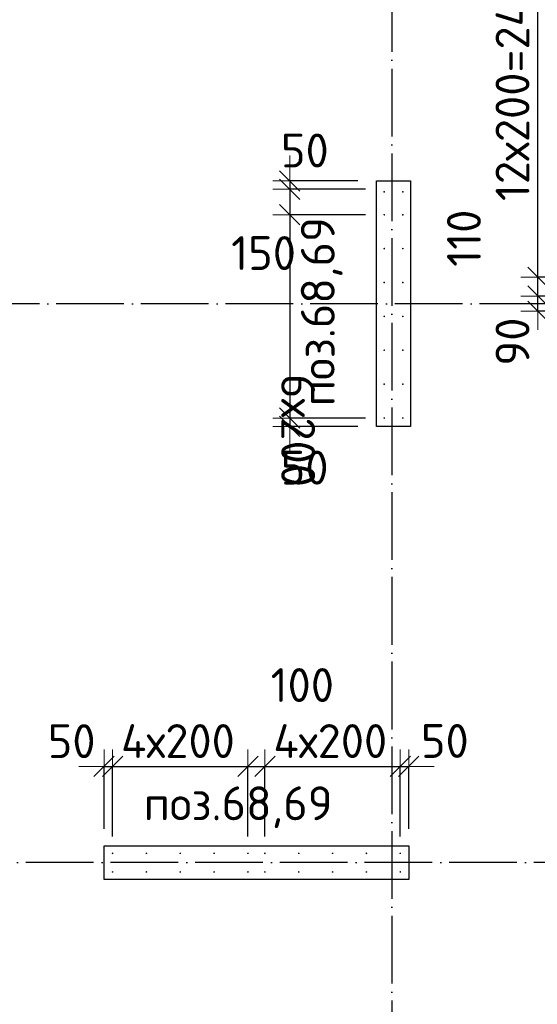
# Model space of a CAD drawing. Header units: millimetres. Extents: x 76517 to 124446, y -73423 to -21861.
# Tile 91 of 117: x 84501 to 87559, y -42436 to -36624. Entities that reach past the tile are written whole.
import ezdxf

# ---------------------------------------------------------------- set-up
doc = ezdxf.new("R2010")
doc.units = ezdxf.units.MM
doc.header["$PDMODE"] = 65
doc.linetypes.add('______11', pattern=[500, 400, -50, 0, -50])
doc.linetypes.add('______5', pattern=[1100, 800, -100, 100, -100])
for name, color, linetype, lineweight in [('Standard', 7, 'Continuous', 25), ('Арм.стержн. Выпуски', 180, 'Continuous', 35), ('Колонна (1)', 7, 'Continuous', 35), ('Колонна (2)', 7, 'Continuous', 35), ('Размерная линия_ общее_1', 7, 'Continuous', 13)]:
    doc.layers.add(name, color=color, linetype=linetype, lineweight=lineweight)
doc.layers.add('Осевая линия_ общее', color=7, linetype='______5', lineweight=13, true_color=0xa0a0a0)
doc.styles.add('ISOCPEUR', font='ISOCPEUR')
doc.dimstyles.new('DIMSTYLE_10', dxfattribs={"dimtxt": 200, "dimasz": 200, "dimexe": 0, "dimexo": 0, "dimgap": 100, "dimtad": 2, "dimdec": 0, "dimrnd": 5, "dimzin": 12, "dimdsep": 46, "dimtxsty": 'ISOCPEUR', "dimblk1": 'ALL_ML_STRICH', "dimblk2": 'ALL_ML_STRICH', "dimsah": 1, "dimcen": 0, "dimclrd": 7, "dimclre": 256, "dimclrt": 7, "dimadec": 0, "dimazin": 0, "dimtfac": 1, "dimtdec": 0, "dimtix": 1, "dimtmove": 2, "dimatfit": 3, "dimfxl": 0, "dimtvp": 1.2, "dimtzin": 0, "dimlwd": 0, "dimlwe": -3, "dimarcsym": 0})
doc.dimstyles.new('DIMSTYLE_16', dxfattribs={"dimtxt": 200, "dimasz": 200, "dimexe": 0, "dimexo": 0, "dimgap": 100, "dimtad": 2, "dimdec": 0, "dimrnd": 5, "dimzin": 12, "dimdsep": 46, "dimtxsty": 'ISOCPEUR', "dimblk1": 'ALL_ML_STRICH', "dimblk2": 'ALL_ML_STRICH', "dimsah": 1, "dimcen": 0, "dimclrd": 7, "dimclre": 256, "dimclrt": 7, "dimadec": 0, "dimazin": 0, "dimtfac": 1, "dimtdec": 0, "dimtix": 1, "dimtmove": 2, "dimatfit": 3, "dimfxl": 0, "dimtzin": 0, "dimlwd": 0, "dimlwe": -3, "dimarcsym": 0})

# ---------------------------------------------------------------- blocks, each defined once
blk = doc.blocks.new('ALL_ML_STRICH')
at = {"color": 0, "linetype": 'ByBlock', "lineweight": -2}
for p, q in [((-0.3, -0.3), (0.3, 0.3)), ((0, -0.5), (0, 0.5)), ((-1, 0), (0.5, 0))]:
    blk.add_line(p, q, dxfattribs=at)
blk = doc.blocks.new('*D406')
at = {"layer": 'DEFPOINTS', "color": 7, "linetype": 'Continuous', "lineweight": 13, "transparency": 33554687}
for p in [(86096.6, -37575), (86600, -37575), (86645, -37625)]:
    blk.add_point(p, dxfattribs=at)
at = {"layer": 'Размерная линия_ общее_1', "color": 253, "linetype": 'Continuous', "lineweight": -2, "true_color": 0xa0a0a0, "transparency": 33554687}
for p, q in [((86500, -37575), (86096.6, -37575)), ((86545, -37625), (86096.6, -37625))]:
    blk.add_line(p, q, dxfattribs=at)
at = {"layer": 'Размерная линия_ общее_1', "color": 7, "linetype": 'Continuous', "lineweight": -2, "transparency": 33554687}
blk.add_line((86096.6, -37575), (86096.6, -37625), dxfattribs=at)
at = {"layer": 'Размерная линия_ общее_1', "color": 7, "linetype": 'Continuous', "lineweight": 13, "transparency": 33554687, "xscale": 200, "yscale": 200, "zscale": 200}
for p, rotation in [((86096.6, -37625), 270), ((86096.6, -37575), 90)]:
    blk.add_blockref('ALL_ML_STRICH', p, dxfattribs=dict(at, rotation=rotation))
at = {"layer": 'Размерная линия_ общее_1', "color": 7, "linetype": 'Continuous', "lineweight": 13, "transparency": 33554687, "insert": (86186.1, -37395.8), "char_height": 200, "width": 400, "attachment_point": 5, "style": 'ISOCPEUR'}
blk.add_mtext('\\A1;{50}', dxfattribs=at)
blk = doc.blocks.new('*D407')
at = {"layer": 'DEFPOINTS', "color": 7, "linetype": 'Continuous', "lineweight": 13, "transparency": 33554687}
for p in [(86096.6, -37625), (86645, -37625), (86645, -37775)]:
    blk.add_point(p, dxfattribs=at)
at = {"layer": 'Размерная линия_ общее_1', "color": 253, "linetype": 'Continuous', "lineweight": -2, "true_color": 0xa0a0a0, "transparency": 33554687}
for p, q in [((86545, -37625), (86096.6, -37625)), ((86545, -37775), (86096.6, -37775))]:
    blk.add_line(p, q, dxfattribs=at)
at = {"layer": 'Размерная линия_ общее_1', "color": 7, "linetype": 'Continuous', "lineweight": -2, "transparency": 33554687}
blk.add_line((86096.6, -37625), (86096.6, -37775), dxfattribs=at)
at = {"layer": 'Размерная линия_ общее_1', "color": 7, "linetype": 'Continuous', "lineweight": 13, "transparency": 33554687, "xscale": 200, "yscale": 200, "zscale": 200}
for p, rotation in [((86096.6, -37625), 90), ((86096.6, -37775), 270)]:
    blk.add_blockref('ALL_ML_STRICH', p, dxfattribs=dict(at, rotation=rotation))
at = {"layer": 'Размерная линия_ общее_1', "color": 7, "linetype": 'Continuous', "lineweight": 13, "transparency": 33554687, "insert": (85942.2, -38001.2), "char_height": 200, "width": 600, "attachment_point": 5, "style": 'ISOCPEUR'}
blk.add_mtext('\\A1;{150}', dxfattribs=at)
blk = doc.blocks.new('*D408')
at = {"layer": 'DEFPOINTS', "color": 7, "linetype": 'Continuous', "lineweight": 13, "transparency": 33554687}
for p in [(86096.6, -37775), (86645, -37775), (86645, -38975)]:
    blk.add_point(p, dxfattribs=at)
at = {"layer": 'Размерная линия_ общее_1', "color": 253, "linetype": 'Continuous', "lineweight": -2, "true_color": 0xa0a0a0, "transparency": 33554687}
for p, q in [((86545, -37775), (86096.6, -37775)), ((86545, -38975), (86096.6, -38975))]:
    blk.add_line(p, q, dxfattribs=at)
at = {"layer": 'Размерная линия_ общее_1', "color": 7, "linetype": 'Continuous', "lineweight": -2, "transparency": 33554687}
blk.add_line((86096.6, -37775), (86096.6, -38975), dxfattribs=at)
at = {"layer": 'Размерная линия_ общее_1', "color": 7, "linetype": 'Continuous', "lineweight": 13, "transparency": 33554687, "xscale": 200, "yscale": 200, "zscale": 200}
for p, rotation in [((86096.6, -37775), 90), ((86096.6, -38975), 270)]:
    blk.add_blockref('ALL_ML_STRICH', p, dxfattribs=dict(at, rotation=rotation))
at = {"layer": 'Размерная линия_ общее_1', "color": 7, "linetype": 'Continuous', "lineweight": 13, "transparency": 33554687, "insert": (86246.6, -38715), "char_height": 200, "width": 10, "attachment_point": 1, "rotation": 270, "line_spacing_factor": 0.60241, "style": 'ISOCPEUR'}
blk.add_mtext('6х200', dxfattribs=at)
blk = doc.blocks.new('*D409')
at = {"layer": 'DEFPOINTS', "color": 7, "linetype": 'Continuous', "lineweight": 13, "transparency": 33554687}
for p in [(86096.6, -38975), (86645, -38975), (86600, -39025)]:
    blk.add_point(p, dxfattribs=at)
at = {"layer": 'Размерная линия_ общее_1', "color": 253, "linetype": 'Continuous', "lineweight": -2, "true_color": 0xa0a0a0, "transparency": 33554687}
for p, q in [((86545, -38975), (86096.6, -38975)), ((86500, -39025), (86096.6, -39025))]:
    blk.add_line(p, q, dxfattribs=at)
at = {"layer": 'Размерная линия_ общее_1', "color": 7, "linetype": 'Continuous', "lineweight": -2, "transparency": 33554687}
blk.add_line((86096.6, -38975), (86096.6, -39025), dxfattribs=at)
at = {"layer": 'Размерная линия_ общее_1', "color": 7, "linetype": 'Continuous', "lineweight": 13, "transparency": 33554687, "xscale": 200, "yscale": 200, "zscale": 200}
for p, rotation in [((86096.6, -39025), 270), ((86096.6, -38975), 90)]:
    blk.add_blockref('ALL_ML_STRICH', p, dxfattribs=dict(at, rotation=rotation))
at = {"layer": 'Размерная линия_ общее_1', "color": 7, "linetype": 'Continuous', "lineweight": 13, "transparency": 33554687, "insert": (86184.8, -39267.9), "char_height": 200, "width": 400, "attachment_point": 5, "style": 'ISOCPEUR'}
blk.add_mtext('\\A1;{50}', dxfattribs=at)
blk = doc.blocks.new('*D492')
at = {"layer": 'DEFPOINTS', "color": 7, "linetype": 'Continuous', "lineweight": 13, "transparency": 33554687}
for p in [(85000, -41032.1), (85000, -41500), (85050, -41545)]:
    blk.add_point(p, dxfattribs=at)
at = {"layer": 'Размерная линия_ общее_1', "color": 253, "linetype": 'Continuous', "lineweight": -2, "true_color": 0xa0a0a0, "transparency": 33554687}
for p, q in [((85000, -41400), (85000, -41032.1)), ((85050, -41445), (85050, -41032.1))]:
    blk.add_line(p, q, dxfattribs=at)
at = {"layer": 'Размерная линия_ общее_1', "color": 7, "linetype": 'Continuous', "lineweight": -2, "transparency": 33554687}
blk.add_line((85000, -41032.1), (85050, -41032.1), dxfattribs=at)
at = {"layer": 'Размерная линия_ общее_1', "color": 7, "linetype": 'Continuous', "lineweight": 13, "transparency": 33554687, "xscale": 200, "yscale": 200, "zscale": 200}
blk.add_blockref('ALL_ML_STRICH', (85050, -41032.1), dxfattribs=at)
at = {"layer": 'Размерная линия_ общее_1', "color": 7, "linetype": 'Continuous', "lineweight": 13, "transparency": 33554687, "xscale": 200, "yscale": 200, "zscale": 200, "rotation": 180}
blk.add_blockref('ALL_ML_STRICH', (85000, -41032.1), dxfattribs=at)
at = {"layer": 'Размерная линия_ общее_1', "color": 7, "linetype": 'Continuous', "lineweight": 13, "transparency": 33554687, "insert": (84808.4, -40882.8), "char_height": 200, "width": 400, "attachment_point": 5, "style": 'ISOCPEUR'}
blk.add_mtext('\\A1;{50}', dxfattribs=at)
blk = doc.blocks.new('*D493')
at = {"layer": 'DEFPOINTS', "color": 7, "linetype": 'Continuous', "lineweight": 13, "transparency": 33554687}
for p in [(85050, -41032.1), (85050, -41545), (85850, -41545)]:
    blk.add_point(p, dxfattribs=at)
at = {"layer": 'Размерная линия_ общее_1', "color": 253, "linetype": 'Continuous', "lineweight": -2, "true_color": 0xa0a0a0, "transparency": 33554687}
for p, q in [((85050, -41445), (85050, -41032.1)), ((85850, -41445), (85850, -41032.1))]:
    blk.add_line(p, q, dxfattribs=at)
at = {"layer": 'Размерная линия_ общее_1', "color": 7, "linetype": 'Continuous', "lineweight": -2, "transparency": 33554687}
blk.add_line((85050, -41032.1), (85850, -41032.1), dxfattribs=at)
at = {"layer": 'Размерная линия_ общее_1', "color": 7, "linetype": 'Continuous', "lineweight": 13, "transparency": 33554687, "xscale": 200, "yscale": 200, "zscale": 200, "rotation": 180}
blk.add_blockref('ALL_ML_STRICH', (85050, -41032.1), dxfattribs=at)
at = {"layer": 'Размерная линия_ общее_1', "color": 7, "linetype": 'Continuous', "lineweight": 13, "transparency": 33554687, "xscale": 200, "yscale": 200, "zscale": 200}
blk.add_blockref('ALL_ML_STRICH', (85850, -41032.1), dxfattribs=at)
at = {"layer": 'Размерная линия_ общее_1', "color": 7, "linetype": 'Continuous', "lineweight": 13, "transparency": 33554687, "insert": (85100, -40782.1), "char_height": 200, "width": 10, "attachment_point": 1, "line_spacing_factor": 0.60241, "style": 'ISOCPEUR'}
blk.add_mtext('4х200', dxfattribs=at)
blk = doc.blocks.new('*D494')
at = {"layer": 'DEFPOINTS', "color": 7, "linetype": 'Continuous', "lineweight": 13, "transparency": 33554687}
for p in [(85850, -41032.1), (85850, -41545), (85950, -41545)]:
    blk.add_point(p, dxfattribs=at)
at = {"layer": 'Размерная линия_ общее_1', "color": 253, "linetype": 'Continuous', "lineweight": -2, "true_color": 0xa0a0a0, "transparency": 33554687}
for p, q in [((85850, -41445), (85850, -41032.1)), ((85950, -41445), (85950, -41032.1))]:
    blk.add_line(p, q, dxfattribs=at)
at = {"layer": 'Размерная линия_ общее_1', "color": 7, "linetype": 'Continuous', "lineweight": -2, "transparency": 33554687}
blk.add_line((85850, -41032.1), (85950, -41032.1), dxfattribs=at)
at = {"layer": 'Размерная линия_ общее_1', "color": 7, "linetype": 'Continuous', "lineweight": 13, "transparency": 33554687, "xscale": 200, "yscale": 200, "zscale": 200, "rotation": 180}
blk.add_blockref('ALL_ML_STRICH', (85850, -41032.1), dxfattribs=at)
at = {"layer": 'Размерная линия_ общее_1', "color": 7, "linetype": 'Continuous', "lineweight": 13, "transparency": 33554687, "xscale": 200, "yscale": 200, "zscale": 200}
blk.add_blockref('ALL_ML_STRICH', (85950, -41032.1), dxfattribs=at)
at = {"layer": 'Размерная линия_ общее_1', "color": 7, "linetype": 'Continuous', "lineweight": 13, "transparency": 33554687, "insert": (86171.1, -40551.5), "char_height": 200, "width": 600, "attachment_point": 5, "style": 'ISOCPEUR'}
blk.add_mtext('\\A1;{100}', dxfattribs=at)
blk = doc.blocks.new('*D495')
at = {"layer": 'DEFPOINTS', "color": 7, "linetype": 'Continuous', "lineweight": 13, "transparency": 33554687}
for p in [(85950, -41032.1), (85950, -41545), (86750, -41545)]:
    blk.add_point(p, dxfattribs=at)
at = {"layer": 'Размерная линия_ общее_1', "color": 253, "linetype": 'Continuous', "lineweight": -2, "true_color": 0xa0a0a0, "transparency": 33554687}
for p, q in [((85950, -41445), (85950, -41032.1)), ((86750, -41445), (86750, -41032.1))]:
    blk.add_line(p, q, dxfattribs=at)
at = {"layer": 'Размерная линия_ общее_1', "color": 7, "linetype": 'Continuous', "lineweight": -2, "transparency": 33554687}
blk.add_line((85950, -41032.1), (86750, -41032.1), dxfattribs=at)
at = {"layer": 'Размерная линия_ общее_1', "color": 7, "linetype": 'Continuous', "lineweight": 13, "transparency": 33554687, "xscale": 200, "yscale": 200, "zscale": 200, "rotation": 180}
blk.add_blockref('ALL_ML_STRICH', (85950, -41032.1), dxfattribs=at)
at = {"layer": 'Размерная линия_ общее_1', "color": 7, "linetype": 'Continuous', "lineweight": 13, "transparency": 33554687, "xscale": 200, "yscale": 200, "zscale": 200}
blk.add_blockref('ALL_ML_STRICH', (86750, -41032.1), dxfattribs=at)
at = {"layer": 'Размерная линия_ общее_1', "color": 7, "linetype": 'Continuous', "lineweight": 13, "transparency": 33554687, "insert": (86000, -40782.1), "char_height": 200, "width": 10, "attachment_point": 1, "line_spacing_factor": 0.60241, "style": 'ISOCPEUR'}
blk.add_mtext('4х200', dxfattribs=at)
blk = doc.blocks.new('*D496')
at = {"layer": 'DEFPOINTS', "color": 7, "linetype": 'Continuous', "lineweight": 13, "transparency": 33554687}
for p in [(86750, -41032.1), (86800, -41500), (86750, -41545)]:
    blk.add_point(p, dxfattribs=at)
at = {"layer": 'Размерная линия_ общее_1', "color": 253, "linetype": 'Continuous', "lineweight": -2, "true_color": 0xa0a0a0, "transparency": 33554687}
for p, q in [((86750, -41445), (86750, -41032.1)), ((86800, -41400), (86800, -41032.1))]:
    blk.add_line(p, q, dxfattribs=at)
at = {"layer": 'Размерная линия_ общее_1', "color": 7, "linetype": 'Continuous', "lineweight": -2, "transparency": 33554687}
blk.add_line((86750, -41032.1), (86800, -41032.1), dxfattribs=at)
at = {"layer": 'Размерная линия_ общее_1', "color": 7, "linetype": 'Continuous', "lineweight": 13, "transparency": 33554687, "xscale": 200, "yscale": 200, "zscale": 200}
blk.add_blockref('ALL_ML_STRICH', (86800, -41032.1), dxfattribs=at)
at = {"layer": 'Размерная линия_ общее_1', "color": 7, "linetype": 'Continuous', "lineweight": 13, "transparency": 33554687, "xscale": 200, "yscale": 200, "zscale": 200, "rotation": 180}
blk.add_blockref('ALL_ML_STRICH', (86750, -41032.1), dxfattribs=at)
at = {"layer": 'Размерная линия_ общее_1', "color": 7, "linetype": 'Continuous', "lineweight": 13, "transparency": 33554687, "insert": (87013, -40881.6), "char_height": 200, "width": 400, "attachment_point": 5, "style": 'ISOCPEUR'}
blk.add_mtext('\\A1;{50}', dxfattribs=at)
blk = doc.blocks.new('*D591')
at = {"layer": 'DEFPOINTS', "color": 7, "linetype": 'Continuous', "lineweight": 13, "transparency": 33554687}
for p in [(88370, -38255), (87562.8, -38345), (88370, -38345)]:
    blk.add_point(p, dxfattribs=at)
at = {"layer": 'Размерная линия_ общее_1', "color": 253, "linetype": 'Continuous', "lineweight": -2, "true_color": 0xa0a0a0, "transparency": 33554687}
for p, q in [((88270, -38255), (87562.8, -38255)), ((88270, -38345), (87562.8, -38345))]:
    blk.add_line(p, q, dxfattribs=at)
at = {"layer": 'Размерная линия_ общее_1', "color": 7, "linetype": 'Continuous', "lineweight": -2, "transparency": 33554687}
blk.add_line((87562.8, -38345), (87562.8, -38255), dxfattribs=at)
at = {"layer": 'Размерная линия_ общее_1', "color": 7, "linetype": 'Continuous', "lineweight": 13, "transparency": 33554687, "xscale": 200, "yscale": 200, "zscale": 200}
for p, rotation in [((87562.8, -38345), 270), ((87562.8, -38255), 90)]:
    blk.add_blockref('ALL_ML_STRICH', p, dxfattribs=dict(at, rotation=rotation))
at = {"layer": 'Размерная линия_ общее_1', "color": 7, "linetype": 'Continuous', "lineweight": 13, "transparency": 33554687, "insert": (87412.8, -38524.3), "char_height": 200, "width": 400, "attachment_point": 5, "rotation": 90, "style": 'ISOCPEUR'}
blk.add_mtext('\\A1;{90}', dxfattribs=at)
blk = doc.blocks.new('*D592')
at = {"layer": 'DEFPOINTS', "color": 7, "linetype": 'Continuous', "lineweight": 13, "transparency": 33554687}
for p in [(88865, -38144.5), (87562.8, -38255), (88370, -38255)]:
    blk.add_point(p, dxfattribs=at)
at = {"layer": 'Размерная линия_ общее_1', "color": 253, "linetype": 'Continuous', "lineweight": -2, "true_color": 0xa0a0a0, "transparency": 33554687}
for p, q in [((88765, -38144.5), (87562.8, -38144.5)), ((88270, -38255), (87562.8, -38255))]:
    blk.add_line(p, q, dxfattribs=at)
at = {"layer": 'Размерная линия_ общее_1', "color": 7, "linetype": 'Continuous', "lineweight": -2, "transparency": 33554687}
blk.add_line((87562.8, -38255), (87562.8, -38144.5), dxfattribs=at)
at = {"layer": 'Размерная линия_ общее_1', "color": 7, "linetype": 'Continuous', "lineweight": 13, "transparency": 33554687, "xscale": 200, "yscale": 200, "zscale": 200}
for p, rotation in [((87562.8, -38144.5), 90), ((87562.8, -38255), 270)]:
    blk.add_blockref('ALL_ML_STRICH', p, dxfattribs=dict(at, rotation=rotation))
at = {"layer": 'Размерная линия_ общее_1', "color": 7, "linetype": 'Continuous', "lineweight": 13, "transparency": 33554687, "insert": (87125.8, -37913.6), "char_height": 200, "width": 600, "attachment_point": 5, "rotation": 90, "style": 'ISOCPEUR'}
blk.add_mtext('\\A1;{110}', dxfattribs=at)
blk = doc.blocks.new('*D593')
at = {"layer": 'DEFPOINTS', "color": 7, "linetype": 'Continuous', "lineweight": 13, "transparency": 33554687}
for p in [(88865, -35744.5), (87562.8, -38144.5), (88865, -38144.5)]:
    blk.add_point(p, dxfattribs=at)
at = {"layer": 'Размерная линия_ общее_1', "color": 253, "linetype": 'Continuous', "lineweight": -2, "true_color": 0xa0a0a0, "transparency": 33554687}
for p, q in [((88765, -35744.5), (87562.8, -35744.5)), ((88765, -38144.5), (87562.8, -38144.5))]:
    blk.add_line(p, q, dxfattribs=at)
at = {"layer": 'Размерная линия_ общее_1', "color": 7, "linetype": 'Continuous', "lineweight": -2, "transparency": 33554687}
blk.add_line((87562.8, -38144.5), (87562.8, -35744.5), dxfattribs=at)
at = {"layer": 'Размерная линия_ общее_1', "color": 7, "linetype": 'Continuous', "lineweight": 13, "transparency": 33554687, "xscale": 200, "yscale": 200, "zscale": 200}
for p, rotation in [((87562.8, -35744.5), 90), ((87562.8, -38144.5), 270)]:
    blk.add_blockref('ALL_ML_STRICH', p, dxfattribs=dict(at, rotation=rotation))
at = {"layer": 'Размерная линия_ общее_1', "color": 7, "linetype": 'Continuous', "lineweight": 13, "transparency": 33554687, "insert": (87312.8, -37694.5), "char_height": 200, "width": 10, "attachment_point": 1, "rotation": 90, "line_spacing_factor": 0.60241, "style": 'ISOCPEUR'}
blk.add_mtext('12х200=2400', dxfattribs=at)

msp = doc.modelspace()

# ---------------------------------------------------------------- hatches: boundary and pattern name
at = {"layer": 'Арм.стержн. Выпуски', "linetype": 'Continuous', "lineweight": 35, "transparency": 33554687}
for points in [[(86660, -37640), (86659.6, -37638.1), (86658.5, -37636.5), (86656.9, -37635.4), (86655, -37635), (86653.1, -37635.4), (86651.5, -37636.5), (86650.4, -37638.1), (86650, -37640), (86650.4, -37641.9), (86651.5, -37643.5), (86653.1, -37644.6), (86655, -37645), (86656.9, -37644.6), (86658.5, -37643.5), (86659.6, -37641.9)], [(86770, -37640), (86769.6, -37638.1), (86768.5, -37636.5), (86766.9, -37635.4), (86765, -37635), (86763.1, -37635.4), (86761.5, -37636.5), (86760.4, -37638.1), (86760, -37640), (86760.4, -37641.9), (86761.5, -37643.5), (86763.1, -37644.6), (86765, -37645), (86766.9, -37644.6), (86768.5, -37643.5), (86769.6, -37641.9)], [(86660, -37775), (86659.6, -37773.1), (86658.5, -37771.5), (86656.9, -37770.4), (86655, -37770), (86653.1, -37770.4), (86651.5, -37771.5), (86650.4, -37773.1), (86650, -37775), (86650.4, -37776.9), (86651.5, -37778.5), (86653.1, -37779.6), (86655, -37780), (86656.9, -37779.6), (86658.5, -37778.5), (86659.6, -37776.9)], [(86770, -37775), (86769.6, -37773.1), (86768.5, -37771.5), (86766.9, -37770.4), (86765, -37770), (86763.1, -37770.4), (86761.5, -37771.5), (86760.4, -37773.1), (86760, -37775), (86760.4, -37776.9), (86761.5, -37778.5), (86763.1, -37779.6), (86765, -37780), (86766.9, -37779.6), (86768.5, -37778.5), (86769.6, -37776.9)], [(86660, -37975), (86659.6, -37973.1), (86658.5, -37971.5), (86656.9, -37970.4), (86655, -37970), (86653.1, -37970.4), (86651.5, -37971.5), (86650.4, -37973.1), (86650, -37975), (86650.4, -37976.9), (86651.5, -37978.5), (86653.1, -37979.6), (86655, -37980), (86656.9, -37979.6), (86658.5, -37978.5), (86659.6, -37976.9)], [(86770, -37975), (86769.6, -37973.1), (86768.5, -37971.5), (86766.9, -37970.4), (86765, -37970), (86763.1, -37970.4), (86761.5, -37971.5), (86760.4, -37973.1), (86760, -37975), (86760.4, -37976.9), (86761.5, -37978.5), (86763.1, -37979.6), (86765, -37980), (86766.9, -37979.6), (86768.5, -37978.5), (86769.6, -37976.9)], [(86660, -38175), (86659.6, -38173.1), (86658.5, -38171.5), (86656.9, -38170.4), (86655, -38170), (86653.1, -38170.4), (86651.5, -38171.5), (86650.4, -38173.1), (86650, -38175), (86650.4, -38176.9), (86651.5, -38178.5), (86653.1, -38179.6), (86655, -38180), (86656.9, -38179.6), (86658.5, -38178.5), (86659.6, -38176.9)], [(86770, -38175), (86769.6, -38173.1), (86768.5, -38171.5), (86766.9, -38170.4), (86765, -38170), (86763.1, -38170.4), (86761.5, -38171.5), (86760.4, -38173.1), (86760, -38175), (86760.4, -38176.9), (86761.5, -38178.5), (86763.1, -38179.6), (86765, -38180), (86766.9, -38179.6), (86768.5, -38178.5), (86769.6, -38176.9)], [(86660, -38375), (86659.6, -38373.1), (86658.5, -38371.5), (86656.9, -38370.4), (86655, -38370), (86653.1, -38370.4), (86651.5, -38371.5), (86650.4, -38373.1), (86650, -38375), (86650.4, -38376.9), (86651.5, -38378.5), (86653.1, -38379.6), (86655, -38380), (86656.9, -38379.6), (86658.5, -38378.5), (86659.6, -38376.9)], [(86770, -38375), (86769.6, -38373.1), (86768.5, -38371.5), (86766.9, -38370.4), (86765, -38370), (86763.1, -38370.4), (86761.5, -38371.5), (86760.4, -38373.1), (86760, -38375), (86760.4, -38376.9), (86761.5, -38378.5), (86763.1, -38379.6), (86765, -38380), (86766.9, -38379.6), (86768.5, -38378.5), (86769.6, -38376.9)], [(86660, -38575), (86659.6, -38573.1), (86658.5, -38571.5), (86656.9, -38570.4), (86655, -38570), (86653.1, -38570.4), (86651.5, -38571.5), (86650.4, -38573.1), (86650, -38575), (86650.4, -38576.9), (86651.5, -38578.5), (86653.1, -38579.6), (86655, -38580), (86656.9, -38579.6), (86658.5, -38578.5), (86659.6, -38576.9)], [(86770, -38575), (86769.6, -38573.1), (86768.5, -38571.5), (86766.9, -38570.4), (86765, -38570), (86763.1, -38570.4), (86761.5, -38571.5), (86760.4, -38573.1), (86760, -38575), (86760.4, -38576.9), (86761.5, -38578.5), (86763.1, -38579.6), (86765, -38580), (86766.9, -38579.6), (86768.5, -38578.5), (86769.6, -38576.9)], [(86660, -38775), (86659.6, -38773.1), (86658.5, -38771.5), (86656.9, -38770.4), (86655, -38770), (86653.1, -38770.4), (86651.5, -38771.5), (86650.4, -38773.1), (86650, -38775), (86650.4, -38776.9), (86651.5, -38778.5), (86653.1, -38779.6), (86655, -38780), (86656.9, -38779.6), (86658.5, -38778.5), (86659.6, -38776.9)], [(86770, -38775), (86769.6, -38773.1), (86768.5, -38771.5), (86766.9, -38770.4), (86765, -38770), (86763.1, -38770.4), (86761.5, -38771.5), (86760.4, -38773.1), (86760, -38775), (86760.4, -38776.9), (86761.5, -38778.5), (86763.1, -38779.6), (86765, -38780), (86766.9, -38779.6), (86768.5, -38778.5), (86769.6, -38776.9)], [(86660, -38975), (86659.6, -38973.1), (86658.5, -38971.5), (86656.9, -38970.4), (86655, -38970), (86653.1, -38970.4), (86651.5, -38971.5), (86650.4, -38973.1), (86650, -38975), (86650.4, -38976.9), (86651.5, -38978.5), (86653.1, -38979.6), (86655, -38980), (86656.9, -38979.6), (86658.5, -38978.5), (86659.6, -38976.9)], [(86770, -38975), (86769.6, -38973.1), (86768.5, -38971.5), (86766.9, -38970.4), (86765, -38970), (86763.1, -38970.4), (86761.5, -38971.5), (86760.4, -38973.1), (86760, -38975), (86760.4, -38976.9), (86761.5, -38978.5), (86763.1, -38979.6), (86765, -38980), (86766.9, -38979.6), (86768.5, -38978.5), (86769.6, -38976.9)], [(85055, -41545), (85054.6, -41543.1), (85053.5, -41541.5), (85051.9, -41540.4), (85050, -41540), (85048.1, -41540.4), (85046.5, -41541.5), (85045.4, -41543.1), (85045, -41545), (85045.4, -41546.9), (85046.5, -41548.5), (85048.1, -41549.6), (85050, -41550), (85051.9, -41549.6), (85053.5, -41548.5), (85054.6, -41546.9)], [(85255, -41545), (85254.6, -41543.1), (85253.5, -41541.5), (85251.9, -41540.4), (85250, -41540), (85248.1, -41540.4), (85246.5, -41541.5), (85245.4, -41543.1), (85245, -41545), (85245.4, -41546.9), (85246.5, -41548.5), (85248.1, -41549.6), (85250, -41550), (85251.9, -41549.6), (85253.5, -41548.5), (85254.6, -41546.9)], [(85455, -41545), (85454.6, -41543.1), (85453.5, -41541.5), (85451.9, -41540.4), (85450, -41540), (85448.1, -41540.4), (85446.5, -41541.5), (85445.4, -41543.1), (85445, -41545), (85445.4, -41546.9), (85446.5, -41548.5), (85448.1, -41549.6), (85450, -41550), (85451.9, -41549.6), (85453.5, -41548.5), (85454.6, -41546.9)], [(85655, -41545), (85654.6, -41543.1), (85653.5, -41541.5), (85651.9, -41540.4), (85650, -41540), (85648.1, -41540.4), (85646.5, -41541.5), (85645.4, -41543.1), (85645, -41545), (85645.4, -41546.9), (85646.5, -41548.5), (85648.1, -41549.6), (85650, -41550), (85651.9, -41549.6), (85653.5, -41548.5), (85654.6, -41546.9)], [(85855, -41545), (85854.6, -41543.1), (85853.5, -41541.5), (85851.9, -41540.4), (85850, -41540), (85848.1, -41540.4), (85846.5, -41541.5), (85845.4, -41543.1), (85845, -41545), (85845.4, -41546.9), (85846.5, -41548.5), (85848.1, -41549.6), (85850, -41550), (85851.9, -41549.6), (85853.5, -41548.5), (85854.6, -41546.9)], [(85955, -41545), (85954.6, -41543.1), (85953.5, -41541.5), (85951.9, -41540.4), (85950, -41540), (85948.1, -41540.4), (85946.5, -41541.5), (85945.4, -41543.1), (85945, -41545), (85945.4, -41546.9), (85946.5, -41548.5), (85948.1, -41549.6), (85950, -41550), (85951.9, -41549.6), (85953.5, -41548.5), (85954.6, -41546.9)], [(86155, -41545), (86154.6, -41543.1), (86153.5, -41541.5), (86151.9, -41540.4), (86150, -41540), (86148.1, -41540.4), (86146.5, -41541.5), (86145.4, -41543.1), (86145, -41545), (86145.4, -41546.9), (86146.5, -41548.5), (86148.1, -41549.6), (86150, -41550), (86151.9, -41549.6), (86153.5, -41548.5), (86154.6, -41546.9)], [(86355, -41545), (86354.6, -41543.1), (86353.5, -41541.5), (86351.9, -41540.4), (86350, -41540), (86348.1, -41540.4), (86346.5, -41541.5), (86345.4, -41543.1), (86345, -41545), (86345.4, -41546.9), (86346.5, -41548.5), (86348.1, -41549.6), (86350, -41550), (86351.9, -41549.6), (86353.5, -41548.5), (86354.6, -41546.9)], [(86555, -41545), (86554.6, -41543.1), (86553.5, -41541.5), (86551.9, -41540.4), (86550, -41540), (86548.1, -41540.4), (86546.5, -41541.5), (86545.4, -41543.1), (86545, -41545), (86545.4, -41546.9), (86546.5, -41548.5), (86548.1, -41549.6), (86550, -41550), (86551.9, -41549.6), (86553.5, -41548.5), (86554.6, -41546.9)], [(86755, -41545), (86754.6, -41543.1), (86753.5, -41541.5), (86751.9, -41540.4), (86750, -41540), (86748.1, -41540.4), (86746.5, -41541.5), (86745.4, -41543.1), (86745, -41545), (86745.4, -41546.9), (86746.5, -41548.5), (86748.1, -41549.6), (86750, -41550), (86751.9, -41549.6), (86753.5, -41548.5), (86754.6, -41546.9)], [(85055, -41655), (85054.6, -41653.1), (85053.5, -41651.5), (85051.9, -41650.4), (85050, -41650), (85048.1, -41650.4), (85046.5, -41651.5), (85045.4, -41653.1), (85045, -41655), (85045.4, -41656.9), (85046.5, -41658.5), (85048.1, -41659.6), (85050, -41660), (85051.9, -41659.6), (85053.5, -41658.5), (85054.6, -41656.9)], [(85255, -41655), (85254.6, -41653.1), (85253.5, -41651.5), (85251.9, -41650.4), (85250, -41650), (85248.1, -41650.4), (85246.5, -41651.5), (85245.4, -41653.1), (85245, -41655), (85245.4, -41656.9), (85246.5, -41658.5), (85248.1, -41659.6), (85250, -41660), (85251.9, -41659.6), (85253.5, -41658.5), (85254.6, -41656.9)], [(85455, -41655), (85454.6, -41653.1), (85453.5, -41651.5), (85451.9, -41650.4), (85450, -41650), (85448.1, -41650.4), (85446.5, -41651.5), (85445.4, -41653.1), (85445, -41655), (85445.4, -41656.9), (85446.5, -41658.5), (85448.1, -41659.6), (85450, -41660), (85451.9, -41659.6), (85453.5, -41658.5), (85454.6, -41656.9)], [(85655, -41655), (85654.6, -41653.1), (85653.5, -41651.5), (85651.9, -41650.4), (85650, -41650), (85648.1, -41650.4), (85646.5, -41651.5), (85645.4, -41653.1), (85645, -41655), (85645.4, -41656.9), (85646.5, -41658.5), (85648.1, -41659.6), (85650, -41660), (85651.9, -41659.6), (85653.5, -41658.5), (85654.6, -41656.9)], [(85855, -41655), (85854.6, -41653.1), (85853.5, -41651.5), (85851.9, -41650.4), (85850, -41650), (85848.1, -41650.4), (85846.5, -41651.5), (85845.4, -41653.1), (85845, -41655), (85845.4, -41656.9), (85846.5, -41658.5), (85848.1, -41659.6), (85850, -41660), (85851.9, -41659.6), (85853.5, -41658.5), (85854.6, -41656.9)], [(85955, -41655), (85954.6, -41653.1), (85953.5, -41651.5), (85951.9, -41650.4), (85950, -41650), (85948.1, -41650.4), (85946.5, -41651.5), (85945.4, -41653.1), (85945, -41655), (85945.4, -41656.9), (85946.5, -41658.5), (85948.1, -41659.6), (85950, -41660), (85951.9, -41659.6), (85953.5, -41658.5), (85954.6, -41656.9)], [(86155, -41655), (86154.6, -41653.1), (86153.5, -41651.5), (86151.9, -41650.4), (86150, -41650), (86148.1, -41650.4), (86146.5, -41651.5), (86145.4, -41653.1), (86145, -41655), (86145.4, -41656.9), (86146.5, -41658.5), (86148.1, -41659.6), (86150, -41660), (86151.9, -41659.6), (86153.5, -41658.5), (86154.6, -41656.9)], [(86355, -41655), (86354.6, -41653.1), (86353.5, -41651.5), (86351.9, -41650.4), (86350, -41650), (86348.1, -41650.4), (86346.5, -41651.5), (86345.4, -41653.1), (86345, -41655), (86345.4, -41656.9), (86346.5, -41658.5), (86348.1, -41659.6), (86350, -41660), (86351.9, -41659.6), (86353.5, -41658.5), (86354.6, -41656.9)], [(86555, -41655), (86554.6, -41653.1), (86553.5, -41651.5), (86551.9, -41650.4), (86550, -41650), (86548.1, -41650.4), (86546.5, -41651.5), (86545.4, -41653.1), (86545, -41655), (86545.4, -41656.9), (86546.5, -41658.5), (86548.1, -41659.6), (86550, -41660), (86551.9, -41659.6), (86553.5, -41658.5), (86554.6, -41656.9)], [(86755, -41655), (86754.6, -41653.1), (86753.5, -41651.5), (86751.9, -41650.4), (86750, -41650), (86748.1, -41650.4), (86746.5, -41651.5), (86745.4, -41653.1), (86745, -41655), (86745.4, -41656.9), (86746.5, -41658.5), (86748.1, -41659.6), (86750, -41660), (86751.9, -41659.6), (86753.5, -41658.5), (86754.6, -41656.9)]]:
    msp.add_hatch(color=4, dxfattribs=at).paths.add_polyline_path(points)

# ---------------------------------------------------------------- linework, layer by layer
at = {"layer": 'Колонна (1)', "color": 7, "lineweight": 25, "transparency": 33554687}
for p, q in [((85000, -41700), (85000, -41500)), ((85000, -41500), (86800, -41500)), ((86800, -41500), (86800, -41700)), ((86800, -41700), (85000, -41700))]:
    msp.add_line(p, q, dxfattribs=at)
at = {"layer": 'Колонна (1)', "color": 7, "linetype": 'Continuous', "lineweight": 25, "transparency": 33554687}
for p, q in [((85000, -41700), (85000, -41500)), ((85000, -41500), (86800, -41500)), ((86800, -41500), (86800, -41700)), ((86800, -41700), (85000, -41700))]:
    msp.add_line(p, q, dxfattribs=at)
at = {"layer": 'Колонна (2)', "color": 7, "lineweight": 25, "transparency": 33554687}
for p, q in [((86610, -39025), (86610, -37575)), ((86610, -37575), (86810, -37575)), ((86810, -37575), (86810, -39025)), ((86810, -39025), (86610, -39025))]:
    msp.add_line(p, q, dxfattribs=at)
at = {"layer": 'Колонна (2)', "color": 7, "linetype": 'Continuous', "lineweight": 25, "transparency": 33554687}
for p, q in [((86610, -39025), (86610, -37575)), ((86610, -37575), (86810, -37575)), ((86810, -37575), (86810, -39025)), ((86810, -39025), (86610, -39025))]:
    msp.add_line(p, q, dxfattribs=at)
at = {"layer": 'Осевая линия_ общее', "color": 253, "linetype": '______11', "lineweight": -3, "true_color": 0xa0a0a0, "transparency": 33554687}
for p, q in [((86700, -23410), (86700, -72827.9)), ((96620, -38300), (77142.2, -38300)), ((94940, -41600), (77142.2, -41600))]:
    msp.add_line(p, q, dxfattribs=at)

# ---------------------------------------------------------------- texts
at = {"layer": 'Standard', "color": 7, "linetype": 'Continuous', "lineweight": 13, "transparency": 33554687, "insert": (86162.6, -38346.9), "char_height": 200, "width": 1196.491, "attachment_point": 2, "rotation": 90, "style": 'ISOCPEUR'}
msp.add_mtext('\\A1;{\\fISOCPEUR|i0|b0;\\H200.000000;\\W1.000000;\\C7;поз.68,69}\\P', dxfattribs=at)
at = {"layer": 'Standard', "color": 7, "linetype": 'Continuous', "lineweight": 13, "transparency": 33554687, "insert": (85791.9, -41149.6), "char_height": 200, "width": 1196.491, "attachment_point": 2, "style": 'ISOCPEUR'}
msp.add_mtext('\\A1;{\\fISOCPEUR|i0|b0;\\H200.000000;\\W1.000000;\\C7;поз.68,69}\\P', dxfattribs=at)

# ---------------------------------------------------------------- dimensions: what is measured, and where the dimension line sits
at = {"layer": 'Размерная линия_ общее_1', "color": 7, "linetype": 'Continuous', "lineweight": 13, "transparency": 33554687}
for base, p1, p2, angle, text, picture, middle in [((87562.8, -35744.5), (88765, -38144.5), (88765, -35744.5), 90, '12х200=2400', '*D593', (87462.8, -36944.5)), ((86096.6, -38975), (86545, -37775), (86545, -38975), 270, '6х200', '*D408', (86096.6, -38275))]:
    dim = msp.add_linear_dim(base=base, p1=p1, p2=p2, angle=angle, text=text, dimstyle='DIMSTYLE_16', override={"dimpost": '<>', "dimclrd": 7, "dimclre": 253, "dimclrt": 7, "dimlwd": 0, "dimlwe": 65533}, dxfattribs=at)
    dim.commit()
    dim.dimension.update_dxf_attribs({"geometry": picture, "text_midpoint": middle, "dimtype": 160})
for base, p1, p2, angle, picture, middle in [((86096.6, -37625), (86500, -37575), (86545, -37625), 270, '*D406', (86186.1, -37395.8)), ((86096.6, -37775), (86545, -37625), (86545, -37775), 270, '*D407', (85942.2, -38001.2)), ((87562.8451, -38144.5451), (88269.9997, -38255.0006), (88765.0282, -38144.5451), 90, '*D592', (87125.8416, -37913.5636)), ((87562.8, -38255), (88270, -38345), (88270, -38255), 90, '*D591', (87412.8, -38524.3)), ((86096.6, -39025), (86545, -38975), (86500, -39025), 270, '*D409', (86184.8, -39267.9))]:
    dim = msp.add_linear_dim(base=base, p1=p1, p2=p2, angle=angle, dimstyle='DIMSTYLE_10', override={"dimpost": '<>', "dimclrd": 7, "dimclre": 253, "dimclrt": 7, "dimlwd": 0, "dimlwe": 65533}, dxfattribs=at)
    dim.commit()
    dim.dimension.update_dxf_attribs({"geometry": picture, "text_midpoint": middle, "dimtype": 160})
for base, p1, p2, picture, middle in [((85950, -41032.1), (85850, -41445), (85950, -41445), '*D494', (86171.1, -40551.5)), ((85050, -41032.1), (85000, -41400), (85050, -41445), '*D492', (84808.4, -40882.8)), ((86800, -41032.1), (86750, -41445), (86800, -41400), '*D496', (87013, -40881.6))]:
    dim = msp.add_linear_dim(base=base, p1=p1, p2=p2, dimstyle='DIMSTYLE_10', override={"dimpost": '<>', "dimclrd": 7, "dimclre": 253, "dimclrt": 7, "dimlwd": 0, "dimlwe": 65533}, dxfattribs=at)
    dim.commit()
    dim.dimension.update_dxf_attribs({"geometry": picture, "text_midpoint": middle, "dimtype": 160})
for base, p1, p2, picture, middle in [((85850, -41032.1), (85050, -41445), (85850, -41445), '*D493', (85450, -40932.1)), ((86750, -41032.1), (85950, -41445), (86750, -41445), '*D495', (86350, -40932.1))]:
    dim = msp.add_linear_dim(base=base, p1=p1, p2=p2, text='4х200', dimstyle='DIMSTYLE_16', override={"dimpost": '<>', "dimclrd": 7, "dimclre": 253, "dimclrt": 7, "dimlwd": 0, "dimlwe": 65533}, dxfattribs=at)
    dim.commit()
    dim.dimension.update_dxf_attribs({"geometry": picture, "text_midpoint": middle, "dimtype": 160})

doc.saveas('drawing.dxf')
